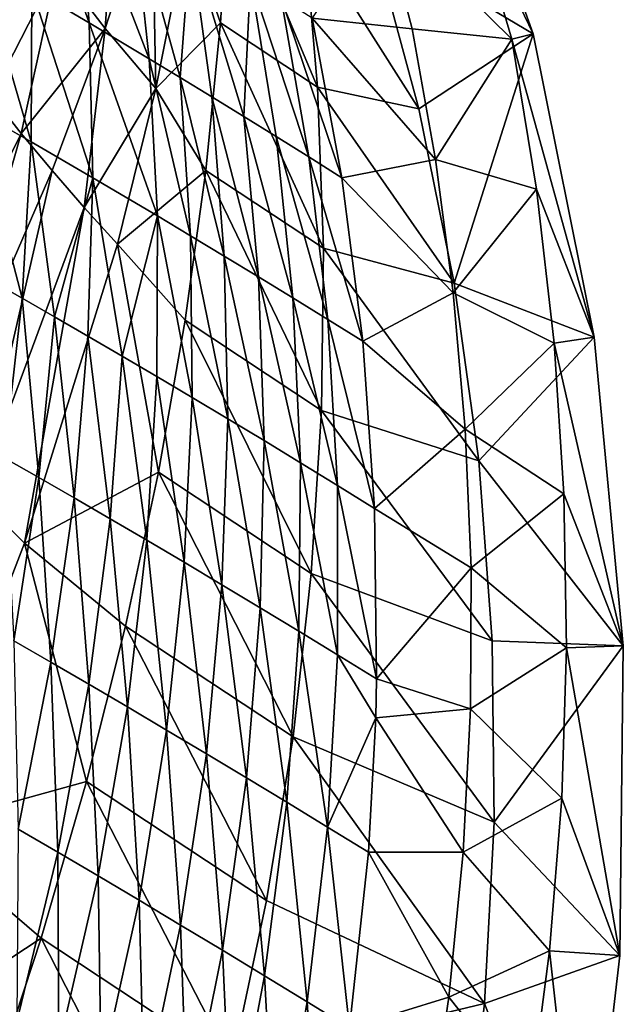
# Model space of a CAD drawing. Header units: metres. Extents: x -296 to -49, y -914 to -599.
# Tile 9 of 10: x -94 to -49, y -713 to -639. Entities that reach past the tile are written whole.
import ezdxf

# ---------------------------------------------------------------- set-up
doc = ezdxf.new("R2010")
doc.units = ezdxf.units.M

msp = doc.modelspace()

# ---------------------------------------------------------------- linework, layer by layer
at = {"layer": 'None'}
for points in [[(-91.571518, -635.104431, 2.117429), (-87.03875, -625.374146, 1.491961), (-88.024796, -639.748169, 8.98614)], [(-88.024796, -639.748169, 8.98614), (-87.03875, -625.374146, 1.491961), (-84.519951, -628.887634, 6.564429)], [(-94.100487, -625.558044, 11.346868), (-89.221634, -639.313232, 23.792681), (-90.137108, -627.951477, 15.342742)], [(-94.100487, -625.558044, 11.346868), (-93.523926, -636.773804, 19.879211), (-89.221634, -639.313232, 23.792681)], [(-90.137108, -627.951477, 15.342742), (-89.221634, -639.313232, 23.792681), (-84.713943, -642.01532, 27.374981)], [(-90.137108, -627.951477, 15.342742), (-84.713943, -642.01532, 27.374981), (-85.96804, -630.502502, 19.039782)], [(-84.235329, -644.251953, 15.448653), (-88.024796, -639.748169, 8.98614), (-84.519951, -628.887634, 6.564429)], [(-81.856728, -632.244019, 11.335763), (-84.235329, -644.251953, 15.448653), (-84.519951, -628.887634, 6.564429)], [(-78.683632, -628.507874, 12.611984), (-79.370941, -639.315491, 17.453947), (-81.856728, -632.244019, 11.335763)], [(-72.099655, -644.15155, 17.479311), (-79.370941, -639.315491, 17.453947), (-78.683632, -628.507874, 12.611984)], [(-73.139244, -632.178467, 12.60927), (-72.099655, -644.15155, 17.479311), (-78.683632, -628.507874, 12.611984)], [(-94.880753, -630.409241, -5.076799), (-91.571518, -635.104431, 2.117429), (-98.687347, -642.002808, -1.754917)], [(-85.96804, -630.502502, 19.039782), (-84.713943, -642.01532, 27.374981), (-82.392982, -643.422668, 29.037399)], [(-85.96804, -630.502502, 19.039782), (-82.392982, -643.422668, 29.037399), (-81.620377, -633.197937, 22.423159)], [(-67.951218, -633.001282, 2.499999), (-59.436852, -630.361511, 2.499999), (-55.951614, -640.137146, 2.5)], [(-59.436852, -630.361511, 2.499999), (-60.410488, -630.818787, 14.348824), (-55.951614, -640.137146, 2.5)], [(-65.022575, -639.762329, 24.756422), (-67.328583, -630.867676, 18.509155), (-72.502464, -638.966309, 28.198191)], [(-57.545319, -640.546143, 21.306425), (-60.410488, -630.818787, 14.348824), (-67.328583, -630.867676, 18.509155)], [(-65.022575, -639.762329, 24.756422), (-57.545319, -640.546143, 21.306425), (-67.328583, -630.867676, 18.509155)], [(-60.410488, -630.818787, 14.348824), (-57.545319, -640.546143, 21.306425), (-55.951614, -640.137146, 2.5)], [(-81.856728, -632.244019, 11.335763), (-79.370941, -639.315491, 17.453947), (-84.235329, -644.251953, 15.448653)], [(-72.099655, -644.15155, 17.479311), (-73.139244, -632.178467, 12.60927), (-64.514763, -645.761108, 2.499999)], [(-64.514763, -645.761108, 2.499999), (-73.139244, -632.178467, 12.60927), (-67.951218, -633.001282, 2.499999)], [(-81.620377, -633.197937, 22.423159), (-82.392982, -643.422668, 29.037399), (-80.032692, -644.86499, 30.611841)], [(-77.122192, -636.024048, 25.479746), (-81.620377, -633.197937, 22.423159), (-77.637238, -646.340332, 32.096855)], [(-81.620377, -633.197937, 22.423159), (-80.032692, -644.86499, 30.611841), (-77.637238, -646.340332, 32.096855)], [(-55.951614, -640.137146, 2.5), (-64.514763, -645.761108, 2.499999), (-67.951218, -633.001282, 2.499999)], [(-97.590218, -634.411194, 15.650879), (-97.954956, -645.747925, 23.951563), (-93.568527, -648.253113, 28.141848)], [(-93.523926, -636.773804, 19.879211), (-97.590218, -634.411194, 15.650879), (-93.568527, -648.253113, 28.141848)], [(-98.687347, -642.002808, -1.754917), (-91.571518, -635.104431, 2.117429), (-96.542709, -644.808411, 2.648139)], [(-96.542709, -644.808411, 2.648139), (-91.571518, -635.104431, 2.117429), (-94.3134, -647.614075, 6.949916)], [(-94.3134, -647.614075, 6.949916), (-91.571518, -635.104431, 2.117429), (-88.024796, -639.748169, 8.98614)], [(-75.210808, -647.846558, 33.491131), (-77.122192, -636.024048, 25.479746), (-77.637238, -646.340332, 32.096855)], [(-74.825676, -637.481567, 26.881874), (-77.122192, -636.024048, 25.479746), (-72.757668, -649.381775, 34.793499)], [(-77.122192, -636.024048, 25.479746), (-75.210808, -647.846558, 33.491131), (-72.757668, -649.381775, 34.793499)], [(-93.523926, -636.773804, 19.879211), (-93.568527, -648.253113, 28.141848), (-88.939125, -650.942749, 31.97967)], [(-93.523926, -636.773804, 19.879211), (-88.939125, -650.942749, 31.97967), (-89.221634, -639.313232, 23.792681)], [(-72.757668, -649.381775, 34.793499), (-70.282135, -650.943726, 36.002937), (-74.825676, -637.481567, 26.881874)], [(-70.282135, -650.943726, 36.002937), (-72.502464, -638.966309, 28.198191), (-74.825676, -637.481567, 26.881874)], [(-89.221634, -639.313232, 23.792681), (-84.101898, -653.800537, 35.448513), (-84.713943, -642.01532, 27.374981)], [(-89.221634, -639.313232, 23.792681), (-88.939125, -650.942749, 31.97967), (-84.101898, -653.800537, 35.448513)], [(-79.370941, -639.315491, 17.453947), (-80.480644, -650.387634, 22.132591), (-84.235329, -644.251953, 15.448653)], [(-71.656731, -656.228088, 22.181767), (-80.480644, -650.387634, 22.132591), (-79.370941, -639.315491, 17.453947)], [(-72.099655, -644.15155, 17.479311), (-71.656731, -656.228088, 22.181767), (-79.370941, -639.315491, 17.453947)], [(-63.268726, -649.565063, 31.522789), (-65.022575, -639.762329, 24.756422), (-72.502464, -638.966309, 28.198191)], [(-72.502464, -638.966309, 28.198191), (-70.282135, -650.943726, 36.002937), (-63.268726, -649.565063, 31.522789)], [(-94.3134, -647.614075, 6.949916), (-88.024796, -639.748169, 8.98614), (-91.998039, -650.409058, 11.139719)], [(-88.024796, -639.748169, 8.98614), (-89.5951, -653.181885, 15.206), (-91.998039, -650.409058, 11.139719)], [(-88.024796, -639.748169, 8.98614), (-84.235329, -644.251953, 15.448653), (-89.5951, -653.181885, 15.206)], [(-57.545319, -640.546143, 21.306425), (-65.022575, -639.762329, 24.756422), (-63.268726, -649.565063, 31.522789)], [(-61.855057, -658.840759, 2.499999), (-64.514763, -645.761108, 2.499999), (-55.951614, -640.137146, 2.5)], [(-51.366676, -662.908325, 2.5), (-61.855057, -658.840759, 2.499999), (-55.951614, -640.137146, 2.5)], [(-55.951614, -640.137146, 2.5), (-57.545319, -640.546143, 21.306425), (-51.366676, -662.908325, 2.5)], [(-55.697594, -651.792114, 29.424078), (-57.545319, -640.546143, 21.306425), (-63.268726, -649.565063, 31.522789)], [(-57.545319, -640.546143, 21.306425), (-55.697594, -651.792114, 29.424078), (-51.366676, -662.908325, 2.5)], [(-84.713943, -642.01532, 27.374981), (-84.101898, -653.800537, 35.448513), (-81.616714, -655.28717, 37.040104)], [(-84.713943, -642.01532, 27.374981), (-81.616714, -655.28717, 37.040104), (-82.392982, -643.422668, 29.037399)], [(-82.392982, -643.422668, 29.037399), (-81.616714, -655.28717, 37.040104), (-79.093376, -656.809387, 38.534416)], [(-82.392982, -643.422668, 29.037399), (-79.093376, -656.809387, 38.534416), (-80.032692, -644.86499, 30.611841)], [(-84.235329, -644.251953, 15.448653), (-87.103294, -655.919189, 19.134396), (-89.5951, -653.181885, 15.206)], [(-84.235329, -644.251953, 15.448653), (-80.480644, -650.387634, 22.132591), (-87.103294, -655.919189, 19.134396)], [(-71.656731, -656.228088, 22.181767), (-72.099655, -644.15155, 17.479311), (-61.855057, -658.840759, 2.499999)], [(-61.855057, -658.840759, 2.499999), (-72.099655, -644.15155, 17.479311), (-64.514763, -645.761108, 2.499999)], [(-104.321709, -667.688965, 9.160717), (-96.542709, -644.808411, 2.648139), (-94.3134, -647.614075, 6.949916)], [(-77.637238, -646.340332, 32.096855), (-80.032692, -644.86499, 30.611841), (-76.536613, -658.364868, 39.930126)], [(-80.032692, -644.86499, 30.611841), (-79.093376, -656.809387, 38.534416), (-76.536613, -658.364868, 39.930126)], [(-97.954956, -645.747925, 23.951563), (-98.940453, -657.330994, 31.9004), (-94.250435, -659.98291, 36.065224)], [(-93.568527, -648.253113, 28.141848), (-97.954956, -645.747925, 23.951563), (-94.250435, -659.98291, 36.065224)], [(-75.210808, -647.846558, 33.491131), (-77.637238, -646.340332, 32.096855), (-73.951256, -659.951355, 41.226078)], [(-77.637238, -646.340332, 32.096855), (-76.536613, -658.364868, 39.930126), (-73.951256, -659.951355, 41.226078)], [(-104.321709, -667.688965, 9.160717), (-94.3134, -647.614075, 6.949916), (-101.04306, -671.230469, 14.712367)], [(-94.3134, -647.614075, 6.949916), (-91.998039, -650.409058, 11.139719), (-101.04306, -671.230469, 14.712367)], [(-91.808495, -661.382141, 38.000999), (-93.568527, -648.253113, 28.141848), (-94.250435, -659.98291, 36.065224)], [(-93.568527, -648.253113, 28.141848), (-91.808495, -661.382141, 38.000999), (-88.939125, -650.942749, 31.97967)], [(-72.757668, -649.381775, 34.793499), (-75.210808, -647.846558, 33.491131), (-71.342148, -661.566467, 42.421295)], [(-75.210808, -647.846558, 33.491131), (-73.951256, -659.951355, 41.226078), (-71.342148, -661.566467, 42.421295)], [(-71.342148, -661.566467, 42.421295), (-68.714211, -663.207764, 43.514977), (-72.757668, -649.381775, 34.793499)], [(-68.714211, -663.207764, 43.514977), (-70.282135, -650.943726, 36.002937), (-72.757668, -649.381775, 34.793499)], [(-70.282135, -650.943726, 36.002937), (-61.930702, -659.578674, 38.073193), (-63.268726, -649.565063, 31.522789)], [(-63.268726, -649.565063, 31.522789), (-61.930702, -659.578674, 38.073193), (-55.697594, -651.792114, 29.424078)], [(-101.04306, -671.230469, 14.712367), (-91.998039, -650.409058, 11.139719), (-97.622604, -674.789734, 20.106668)], [(-91.998039, -650.409058, 11.139719), (-89.5951, -653.181885, 15.206), (-97.622604, -674.789734, 20.106668)], [(-80.480644, -650.387634, 22.132591), (-82.027184, -661.623047, 26.583323), (-87.103294, -655.919189, 19.134396)], [(-71.812683, -668.389465, 26.679188), (-82.027184, -661.623047, 26.583323), (-80.480644, -650.387634, 22.132591)], [(-71.656731, -656.228088, 22.181767), (-71.812683, -668.389465, 26.679188), (-80.480644, -650.387634, 22.132591)], [(-88.939125, -650.942749, 31.97967), (-91.808495, -661.382141, 38.000999), (-89.308434, -662.827209, 39.835976)], [(-88.939125, -650.942749, 31.97967), (-89.308434, -662.827209, 39.835976), (-86.755249, -664.315735, 41.568115)], [(-88.939125, -650.942749, 31.97967), (-86.755249, -664.315735, 41.568115), (-84.101898, -653.800537, 35.448513)], [(-70.282135, -650.943726, 36.002937), (-68.714211, -663.207764, 43.514977), (-61.930702, -659.578674, 38.073193)], [(-61.930702, -659.578674, 38.073193), (-54.375156, -663.349976, 37.233147), (-55.697594, -651.792114, 29.424078)], [(-51.366676, -662.908325, 2.5), (-55.697594, -651.792114, 29.424078), (-54.375156, -663.349976, 37.233147)], [(-89.5951, -653.181885, 15.206), (-94.057114, -678.355957, 25.328386), (-97.622604, -674.789734, 20.106668)], [(-89.5951, -653.181885, 15.206), (-87.103294, -655.919189, 19.134396), (-94.057114, -678.355957, 25.328386)], [(-84.101898, -653.800537, 35.448513), (-86.755249, -664.315735, 41.568115), (-84.154045, -665.845276, 43.195572)], [(-81.510002, -667.413391, 44.716705), (-84.101898, -653.800537, 35.448513), (-84.154045, -665.845276, 43.195572)], [(-84.101898, -653.800537, 35.448513), (-81.510002, -667.413391, 44.716705), (-81.616714, -655.28717, 37.040104)], [(-81.616714, -655.28717, 37.040104), (-81.510002, -667.413391, 44.716705), (-78.828377, -669.017578, 46.13007)], [(-81.616714, -655.28717, 37.040104), (-78.828377, -669.017578, 46.13007), (-79.093376, -656.809387, 38.534416)], [(-87.103294, -655.919189, 19.134396), (-84.028786, -673.030945, 30.79339), (-94.057114, -678.355957, 25.328386)], [(-87.103294, -655.919189, 19.134396), (-82.027184, -661.623047, 26.583323), (-84.028786, -673.030945, 30.79339)], [(-71.812683, -668.389465, 26.679188), (-71.656731, -656.228088, 22.181767), (-60.009659, -672.169128, 2.499999)], [(-60.009659, -672.169128, 2.499999), (-71.656731, -656.228088, 22.181767), (-61.855057, -658.840759, 2.499999)], [(-76.536613, -658.364868, 39.930126), (-79.093376, -656.809387, 38.534416), (-76.114517, -670.655212, 47.434437)], [(-79.093376, -656.809387, 38.534416), (-78.828377, -669.017578, 46.13007), (-76.114517, -670.655212, 47.434437)], [(-94.250435, -659.98291, 36.065224), (-98.940453, -657.330994, 31.9004), (-95.587234, -671.944397, 43.576729)], [(-73.951256, -659.951355, 41.226078), (-76.536613, -658.364868, 39.930126), (-73.373825, -672.323608, 48.628784)], [(-76.536613, -658.364868, 39.930126), (-76.114517, -670.655212, 47.434437), (-73.373825, -672.323608, 48.628784)], [(-60.009659, -672.169128, 2.499999), (-61.855057, -658.840759, 2.499999), (-51.366676, -662.908325, 2.5)], [(-94.250435, -659.98291, 36.065224), (-95.587234, -671.944397, 43.576729), (-92.998863, -673.422363, 45.489735)], [(-92.998863, -673.422363, 45.489735), (-91.808495, -661.382141, 38.000999), (-94.250435, -659.98291, 36.065224)], [(-71.342148, -661.566467, 42.421295), (-73.951256, -659.951355, 41.226078), (-70.611748, -674.020203, 49.712315)], [(-73.951256, -659.951355, 41.226078), (-73.373825, -672.323608, 48.628784), (-70.611748, -674.020203, 49.712315)], [(-68.714211, -663.207764, 43.514977), (-61.029972, -669.793823, 44.38377), (-61.930702, -659.578674, 38.073193)], [(-61.930702, -659.578674, 38.073193), (-61.029972, -669.793823, 44.38377), (-54.375156, -663.349976, 37.233147)], [(-90.350273, -674.947754, 47.290672), (-91.808495, -661.382141, 38.000999), (-92.998863, -673.422363, 45.489735)], [(-91.808495, -661.382141, 38.000999), (-90.350273, -674.947754, 47.290672), (-89.308434, -662.827209, 39.835976)], [(-72.572296, -680.614502, 30.935856), (-84.028786, -673.030945, 30.79339), (-82.027184, -661.623047, 26.583323)], [(-71.812683, -668.389465, 26.679188), (-72.572296, -680.614502, 30.935856), (-82.027184, -661.623047, 26.583323)], [(-70.611748, -674.020203, 49.712315), (-67.833794, -675.742249, 50.684437), (-71.342148, -661.566467, 42.421295)], [(-67.833794, -675.742249, 50.684437), (-68.714211, -663.207764, 43.514977), (-71.342148, -661.566467, 42.421295)], [(-89.308434, -662.827209, 39.835976), (-90.350273, -674.947754, 47.290672), (-87.647011, -676.518005, 48.977413)], [(-89.308434, -662.827209, 39.835976), (-87.647011, -676.518005, 48.977413), (-86.755249, -664.315735, 41.568115)], [(-49.190098, -686.034363, 2.5), (-60.009659, -672.169128, 2.499999), (-51.366676, -662.908325, 2.5)], [(-51.366676, -662.908325, 2.5), (-54.375156, -663.349976, 37.233147), (-49.190098, -686.034363, 2.5)], [(-68.714211, -663.207764, 43.514977), (-67.833794, -675.742249, 50.684437), (-61.029972, -669.793823, 44.38377)], [(-61.029972, -669.793823, 44.38377), (-53.637321, -674.651917, 44.36507), (-54.375156, -663.349976, 37.233147)], [(-54.375156, -663.349976, 37.233147), (-53.637321, -674.651917, 44.36507), (-49.190098, -686.034363, 2.5)], [(-86.755249, -664.315735, 41.568115), (-87.647011, -676.518005, 48.977413), (-84.894722, -678.130188, 50.548046)], [(-86.755249, -664.315735, 41.568115), (-84.894722, -678.130188, 50.548046), (-84.154045, -665.845276, 43.195572)], [(-84.154045, -665.845276, 43.195572), (-84.894722, -678.130188, 50.548046), (-82.099144, -679.781616, 52.000916)], [(-82.099144, -679.781616, 52.000916), (-81.510002, -667.413391, 44.716705), (-84.154045, -665.845276, 43.195572)], [(-79.266129, -681.46936, 53.334599), (-81.510002, -667.413391, 44.716705), (-82.099144, -679.781616, 52.000916)], [(-81.510002, -667.413391, 44.716705), (-79.266129, -681.46936, 53.334599), (-78.828377, -669.017578, 46.13007)], [(-72.572296, -680.614502, 30.935856), (-71.812683, -668.389465, 26.679188), (-59.007385, -685.6698, 2.499999)], [(-59.007385, -685.6698, 2.499999), (-71.812683, -668.389465, 26.679188), (-60.009659, -672.169128, 2.499999)], [(-78.828377, -669.017578, 46.13007), (-79.266129, -681.46936, 53.334599), (-76.401558, -683.190491, 54.547935)], [(-76.114517, -670.655212, 47.434437), (-78.828377, -669.017578, 46.13007), (-76.401558, -683.190491, 54.547935)], [(-67.833794, -675.742249, 50.684437), (-60.589069, -680.198669, 50.428509), (-61.029972, -669.793823, 44.38377)], [(-61.029972, -669.793823, 44.38377), (-60.589069, -680.198669, 50.428509), (-53.637321, -674.651917, 44.36507)], [(-76.114517, -670.655212, 47.434437), (-76.401558, -683.190491, 54.547935), (-73.511436, -684.942017, 55.640011)], [(-73.373825, -672.323608, 48.628784), (-76.114517, -670.655212, 47.434437), (-73.511436, -684.942017, 55.640011)], [(-95.587234, -671.944397, 43.576729), (-94.872902, -685.670898, 52.49675), (-92.998863, -673.422363, 45.489735)], [(-73.373825, -672.323608, 48.628784), (-73.511436, -684.942017, 55.640011), (-70.601776, -686.720947, 56.610168)], [(-70.611748, -674.020203, 49.712315), (-73.373825, -672.323608, 48.628784), (-70.601776, -686.720947, 56.610168)], [(-49.190098, -686.034363, 2.5), (-59.007385, -685.6698, 2.499999), (-60.009659, -672.169128, 2.499999)], [(-92.998863, -673.422363, 45.489735), (-94.872902, -685.670898, 52.49675), (-92.08622, -687.278564, 54.269287)], [(-84.028786, -673.030945, 30.79339), (-86.49041, -684.579773, 34.739929), (-94.057114, -678.355957, 25.328386)], [(-92.08622, -687.278564, 54.269287), (-90.350273, -674.947754, 47.290672), (-92.998863, -673.422363, 45.489735)], [(-73.941925, -692.879028, 34.917397), (-86.49041, -684.579773, 34.739929), (-84.028786, -673.030945, 30.79339)], [(-72.572296, -680.614502, 30.935856), (-73.941925, -692.879028, 34.917397), (-84.028786, -673.030945, 30.79339)], [(-70.601776, -686.720947, 56.610168), (-67.678673, -688.52417, 57.458004), (-70.611748, -674.020203, 49.712315)], [(-67.678673, -688.52417, 57.458004), (-67.833794, -675.742249, 50.684437), (-70.611748, -674.020203, 49.712315)], [(-97.622604, -674.789734, 20.106668), (-94.057114, -678.355957, 25.328386), (-102.338631, -699.789429, 30.10371)], [(-60.589069, -680.198669, 50.428509), (-53.445122, -686.199097, 51.149139), (-53.637321, -674.651917, 44.36507)], [(-49.190098, -686.034363, 2.5), (-53.637321, -674.651917, 44.36507), (-53.445122, -686.199097, 51.149139)], [(-89.243011, -688.932129, 55.915737), (-90.350273, -674.947754, 47.290672), (-92.08622, -687.278564, 54.269287)], [(-90.350273, -674.947754, 47.290672), (-89.243011, -688.932129, 55.915737), (-87.647011, -676.518005, 48.977413)], [(-67.833794, -675.742249, 50.684437), (-67.678673, -688.52417, 57.458004), (-60.589069, -680.198669, 50.428509)], [(-87.647011, -676.518005, 48.977413), (-89.243011, -688.932129, 55.915737), (-86.349449, -690.628479, 57.434101)], [(-87.647011, -676.518005, 48.977413), (-86.349449, -690.628479, 57.434101), (-84.894722, -678.130188, 50.548046)], [(-94.057114, -678.355957, 25.328386), (-89.412537, -696.226929, 38.398468), (-102.338631, -699.789429, 30.10371)], [(-94.057114, -678.355957, 25.328386), (-86.49041, -684.579773, 34.739929), (-89.412537, -696.226929, 38.398468)], [(-84.894722, -678.130188, 50.548046), (-86.349449, -690.628479, 57.434101), (-83.411812, -692.364441, 58.822651)], [(-84.894722, -678.130188, 50.548046), (-83.411812, -692.364441, 58.822651), (-82.099144, -679.781616, 52.000916)], [(-82.099144, -679.781616, 52.000916), (-83.411812, -692.364441, 58.822651), (-80.436478, -694.136719, 60.079956)], [(-80.436478, -694.136719, 60.079956), (-79.266129, -681.46936, 53.334599), (-82.099144, -679.781616, 52.000916)], [(-73.941925, -692.879028, 34.917397), (-72.572296, -680.614502, 30.935856), (-58.867367, -699.262329, 2.499999)], [(-58.867367, -699.262329, 2.499999), (-72.572296, -680.614502, 30.935856), (-59.007385, -685.6698, 2.499999)], [(-67.678673, -688.52417, 57.458004), (-60.631393, -690.778381, 56.1791), (-60.589069, -680.198669, 50.428509)], [(-60.589069, -680.198669, 50.428509), (-60.631393, -690.778381, 56.1791), (-53.445122, -686.199097, 51.149139)], [(-79.266129, -681.46936, 53.334599), (-80.436478, -694.136719, 60.079956), (-77.429909, -695.942078, 61.204876)], [(-76.401558, -683.190491, 54.547935), (-79.266129, -681.46936, 53.334599), (-77.429909, -695.942078, 61.204876)], [(-76.401558, -683.190491, 54.547935), (-77.429909, -695.942078, 61.204876), (-74.398621, -697.7771, 62.196568)], [(-73.511436, -684.942017, 55.640011), (-76.401558, -683.190491, 54.547935), (-74.398621, -697.7771, 62.196568)], [(-75.92849, -705.155212, 38.590614), (-89.412537, -696.226929, 38.398468), (-86.49041, -684.579773, 34.739929)], [(-73.941925, -692.879028, 34.917397), (-75.92849, -705.155212, 38.590614), (-86.49041, -684.579773, 34.739929)], [(-73.511436, -684.942017, 55.640011), (-74.398621, -697.7771, 62.196568), (-71.349213, -699.638367, 63.054485)], [(-70.601776, -686.720947, 56.610168), (-73.511436, -684.942017, 55.640011), (-71.349213, -699.638367, 63.054485)], [(-94.872902, -685.670898, 52.49675), (-94.537605, -699.785156, 60.693699), (-92.08622, -687.278564, 54.269287)], [(-58.867367, -699.262329, 2.499999), (-59.007385, -685.6698, 2.499999), (-49.190098, -686.034363, 2.5)], [(-71.349213, -699.638367, 63.054485), (-67.748161, -691.445068, 58.928638), (-70.601776, -686.720947, 56.610168)], [(-67.748161, -691.445068, 58.928638), (-67.678673, -688.52417, 57.458004), (-70.601776, -686.720947, 56.610168)], [(-60.631393, -690.778381, 56.1791), (-53.804749, -697.471741, 57.288425), (-53.445122, -686.199097, 51.149139)], [(-49.445747, -709.261108, 2.5), (-58.867367, -699.262329, 2.499999), (-49.190098, -686.034363, 2.5)], [(-53.445122, -686.199097, 51.149139), (-53.804749, -697.471741, 57.288425), (-49.445747, -709.261108, 2.5)], [(-49.190098, -686.034363, 2.5), (-53.445122, -686.199097, 51.149139), (-49.445747, -709.261108, 2.5)], [(-92.08622, -687.278564, 54.269287), (-94.537605, -699.785156, 60.693699), (-91.566673, -701.523193, 62.306034)], [(-91.566673, -701.523193, 62.306034), (-89.243011, -688.932129, 55.915737), (-92.08622, -687.278564, 54.269287)], [(-88.543823, -703.304504, 63.77803), (-89.243011, -688.932129, 55.915737), (-91.566673, -701.523193, 62.306034)], [(-89.243011, -688.932129, 55.915737), (-88.543823, -703.304504, 63.77803), (-86.349449, -690.628479, 57.434101)], [(-67.678673, -688.52417, 57.458004), (-67.748161, -691.445068, 58.928638), (-60.631393, -690.778381, 56.1791)], [(-86.349449, -690.628479, 57.434101), (-88.543823, -703.304504, 63.77803), (-85.475838, -705.125488, 65.107864)], [(-86.349449, -690.628479, 57.434101), (-85.475838, -705.125488, 65.107864), (-83.411812, -692.364441, 58.822651)], [(-67.748161, -691.445068, 58.928638), (-61.180737, -701.514465, 61.604969), (-60.631393, -690.778381, 56.1791)], [(-60.631393, -690.778381, 56.1791), (-61.180737, -701.514465, 61.604969), (-53.804749, -697.471741, 57.288425)], [(-71.349213, -699.638367, 63.054485), (-68.288307, -701.522522, 63.778385), (-67.748161, -691.445068, 58.928638)], [(-67.748161, -691.445068, 58.928638), (-68.288307, -701.522522, 63.778385), (-61.180737, -701.514465, 61.604969)], [(-83.411812, -692.364441, 58.822651), (-85.475838, -705.125488, 65.107864), (-82.369606, -706.982605, 66.294037)], [(-83.411812, -692.364441, 58.822651), (-82.369606, -706.982605, 66.294037), (-80.436478, -694.136719, 60.079956)], [(-59.598442, -712.863831, 2.499999), (-75.92849, -705.155212, 38.590614), (-73.941925, -692.879028, 34.917397)], [(-59.598442, -712.863831, 2.499999), (-73.941925, -692.879028, 34.917397), (-58.867367, -699.262329, 2.499999)], [(-80.436478, -694.136719, 60.079956), (-82.369606, -706.982605, 66.294037), (-79.232094, -708.87207, 67.335388)], [(-77.429909, -695.942078, 61.204876), (-80.436478, -694.136719, 60.079956), (-79.232094, -708.87207, 67.335388)], [(-89.412537, -696.226929, 38.398468), (-92.810265, -707.959412, 41.748531), (-102.338631, -699.789429, 30.10371)], [(-78.538383, -717.411743, 41.923546), (-92.810265, -707.959412, 41.748531), (-89.412537, -696.226929, 38.398468)], [(-75.92849, -705.155212, 38.590614), (-78.538383, -717.411743, 41.923546), (-89.412537, -696.226929, 38.398468)], [(-77.429909, -695.942078, 61.204876), (-79.232094, -708.87207, 67.335388), (-76.070351, -710.7901, 68.23111)], [(-74.398621, -697.7771, 62.196568), (-77.429909, -695.942078, 61.204876), (-76.070351, -710.7901, 68.23111)], [(-74.398621, -697.7771, 62.196568), (-76.070351, -710.7901, 68.23111), (-72.891479, -712.73291, 68.980713)], [(-71.349213, -699.638367, 63.054485), (-74.398621, -697.7771, 62.196568), (-72.891479, -712.73291, 68.980713)], [(-61.180737, -701.514465, 61.604969), (-54.726833, -708.917175, 63.034916), (-53.804749, -697.471741, 57.288425)], [(-49.445747, -709.261108, 2.5), (-53.804749, -697.471741, 57.288425), (-54.726833, -708.917175, 63.034916)], [(-59.598442, -712.863831, 2.499999), (-58.867367, -699.262329, 2.499999), (-49.445747, -709.261108, 2.5)], [(-102.338631, -699.789429, 30.10371), (-92.810265, -707.959412, 41.748531), (-111.705414, -720.41925, 33.598019)], [(-94.537605, -699.785156, 60.693699), (-94.639069, -714.245911, 68.068542), (-91.566673, -701.523193, 62.306034)], [(-72.891479, -712.73291, 68.980713), (-69.702637, -714.696655, 69.584084), (-71.349213, -699.638367, 63.054485)], [(-69.702637, -714.696655, 69.584084), (-68.288307, -701.522522, 63.778385), (-71.349213, -699.638367, 63.054485)], [(-91.566673, -701.523193, 62.306034), (-94.639069, -714.245911, 68.068542), (-91.501175, -716.112061, 69.501335)], [(-91.501175, -716.112061, 69.501335), (-88.543823, -703.304504, 63.77803), (-91.566673, -701.523193, 62.306034)], [(-68.288307, -701.522522, 63.778385), (-69.702637, -714.696655, 69.584084), (-62.26067, -712.384338, 66.673462)], [(-68.288307, -701.522522, 63.778385), (-62.26067, -712.384338, 66.673462), (-61.180737, -701.514465, 61.604969)], [(-61.180737, -701.514465, 61.604969), (-62.26067, -712.384338, 66.673462), (-54.726833, -708.917175, 63.034916)], [(-88.316895, -718.0177, 70.77961), (-88.543823, -703.304504, 63.77803), (-91.501175, -716.112061, 69.501335)], [(-88.543823, -703.304504, 63.77803), (-88.316895, -718.0177, 70.77961), (-85.475838, -705.125488, 65.107864)], [(-85.475838, -705.125488, 65.107864), (-88.316895, -718.0177, 70.77961), (-85.093559, -719.958862, 71.901772)], [(-85.475838, -705.125488, 65.107864), (-85.093559, -719.958862, 71.901772), (-82.369606, -706.982605, 66.294037)], [(-78.538383, -717.411743, 41.923546), (-75.92849, -705.155212, 38.590614), (-59.598442, -712.863831, 2.499999)], [(-82.369606, -706.982605, 66.294037), (-85.093559, -719.958862, 71.901772), (-81.838623, -721.931396, 72.866585)], [(-79.232094, -708.87207, 67.335388), (-82.369606, -706.982605, 66.294037), (-81.838623, -721.931396, 72.866585)], [(-92.810265, -707.959412, 41.748531), (-96.702347, -719.741821, 44.755642), (-111.705414, -720.41925, 33.598019)], [(-81.776505, -729.613342, 44.885761), (-96.702347, -719.741821, 44.755642), (-92.810265, -707.959412, 41.748531)], [(-78.538383, -717.411743, 41.923546), (-81.776505, -729.613342, 44.885761), (-92.810265, -707.959412, 41.748531)], [(-79.232094, -708.87207, 67.335388), (-81.838623, -721.931396, 72.866585), (-78.559593, -723.93103, 73.67321)], [(-76.070351, -710.7901, 68.23111), (-79.232094, -708.87207, 67.335388), (-78.559593, -723.93103, 73.67321)], [(-62.26067, -712.384338, 66.673462), (-56.171097, -720.059631, 68.154602), (-54.726833, -708.917175, 63.034916)], [(-52.130859, -732.333618, 2.5), (-59.598442, -712.863831, 2.499999), (-49.445747, -709.261108, 2.5)], [(-54.726833, -708.917175, 63.034916), (-56.171097, -720.059631, 68.154602), (-52.130859, -732.333618, 2.5)], [(-49.445747, -709.261108, 2.5), (-54.726833, -708.917175, 63.034916), (-52.130859, -732.333618, 2.5)], [(-76.070351, -710.7901, 68.23111), (-78.559593, -723.93103, 73.67321), (-75.264061, -725.953674, 74.321205)], [(-72.891479, -712.73291, 68.980713), (-76.070351, -710.7901, 68.23111), (-75.264061, -725.953674, 74.321205)], [(-69.702637, -714.696655, 69.584084), (-63.89378, -723.360352, 71.350105), (-62.26067, -712.384338, 66.673462)], [(-62.26067, -712.384338, 66.673462), (-63.89378, -723.360352, 71.350105), (-56.171097, -720.059631, 68.154602)], [(-61.198792, -726.390625, 2.499999), (-78.538383, -717.411743, 41.923546), (-59.598442, -712.863831, 2.499999)], [(-75.264061, -725.953674, 74.321205), (-71.959648, -727.994934, 74.810493), (-72.891479, -712.73291, 68.980713)], [(-71.959648, -727.994934, 74.810493), (-69.702637, -714.696655, 69.584084), (-72.891479, -712.73291, 68.980713)], [(-52.130859, -732.333618, 2.5), (-61.198792, -726.390625, 2.499999), (-59.598442, -712.863831, 2.499999)]]:
    msp.add_3dface(points, dxfattribs=at)

doc.saveas('drawing.dxf')
